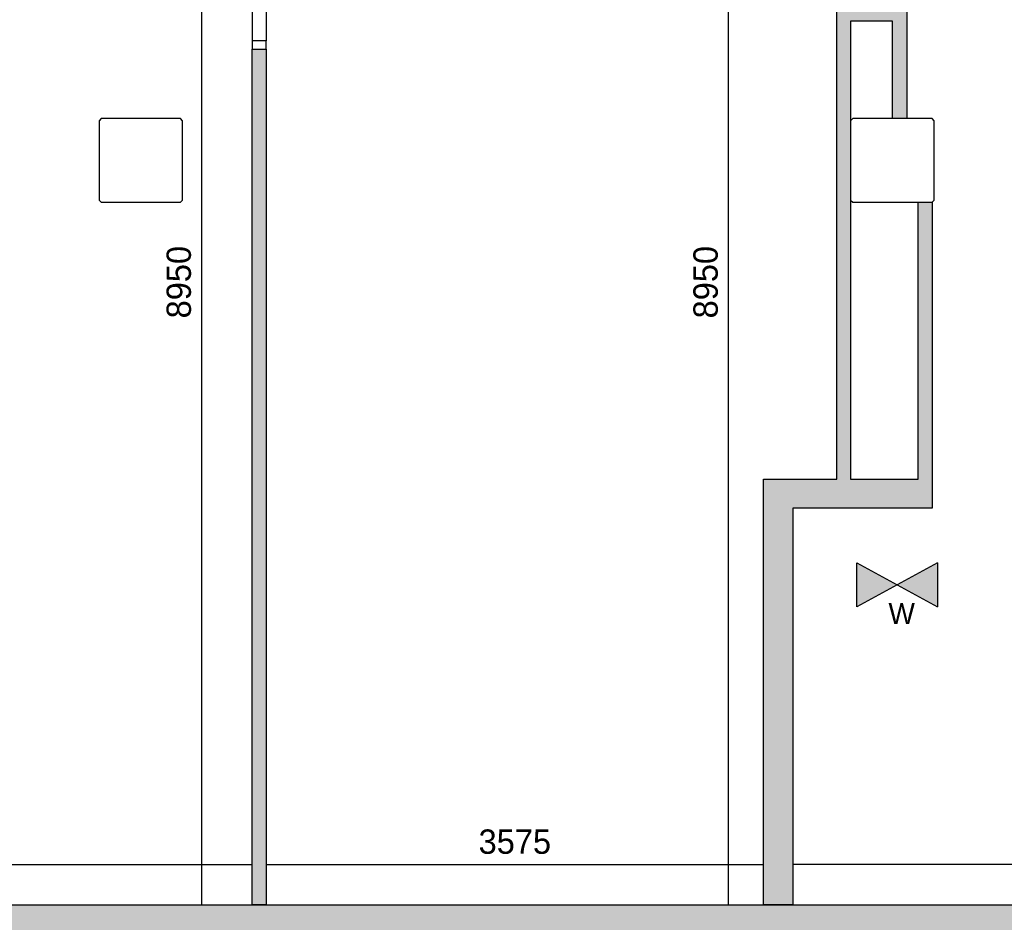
# Model space of a CAD drawing. Extents: x 319440 to 414317, y 3650 to 109188.
# Tile 14 of 46: x 350700 to 357775, y 10144 to 16630. Entities that reach past the tile are written whole.
import ezdxf

# ---------------------------------------------------------------- set-up
doc = ezdxf.new("R2010")
doc.units = 0
doc.header["$MEASUREMENT"] = 0
doc.header["$PDMODE"] = 35
doc.header["$PDSIZE"] = -0.5
doc.layers.get('0').update_dxf_attribs({"linetype": 'CONTINUOUS'})
doc.layers.get('DEFPOINTS').update_dxf_attribs({"linetype": 'CONTINUOUS'})
for name, color, linetype in [('AA$1A---_ARCEER', 252, 'CONTINUOUS'), ('AL00---_BRANDBEVEILIGING', 252, 'CONTINUOUS'), ('AL22----_BINNENWAND', 252, 'CONTINUOUS'), ('AL32----_BINNENKOZIJN', 252, 'CONTINUOUS'), ('AM$1A---_MAATVOERING', 252, 'CONTINUOUS'), ('Betonpalen', 252, 'CONTINUOUS')]:
    doc.layers.add(name, color=color, linetype=linetype)
doc.styles.add('B-01', font='b-gbp')
doc.dimstyles.new('BBA_STAND', dxfattribs={"dimtxt": 175, "dimasz": 1, "dimexe": 1, "dimexo": 0.001, "dimgap": 75, "dimtad": 1, "dimdec": 0, "dimzin": 0, "dimdsep": 46, "dimtxsty": 'B-01', "dimblk": 'NONE', "dimblk1": 'NONE', "dimblk2": 'PIJL1', "dimcen": 1, "dimse1": 1, "dimse2": 1, "dimclrd": 256, "dimclre": 1, "dimclrt": 256, "dimadec": 0, "dimazin": 0, "dimtfac": 1, "dimtdec": 0, "dimtmove": 0, "dimatfit": 0, "dimldrblk": 'PIJL1', "dimfxl": 1, "dimtolj": 1, "dimtzin": 0, "dimarcsym": 0})

# ---------------------------------------------------------------- blocks, each defined once
blk = doc.blocks.new('*D144')
at = {"layer": 'AM$1A---_MAATVOERING', "lineweight": -2, "transparency": 16777216}
blk.add_line((343520.4, 10560), (352370.4, 10560), dxfattribs=at)
at = {"layer": 'DEFPOINTS', "color": 0, "transparency": 16777216}
for p in [(352370.4, 10560), (343520.4, 10378), (352370.4, 10378)]:
    blk.add_point(p, dxfattribs=at)
at = {"layer": 'AM$1A---_MAATVOERING', "transparency": 16777216, "insert": (347945.4, 10722.5), "char_height": 175, "attachment_point": 5, "style": 'B-01'}
blk.add_mtext('\\A1;8850', dxfattribs=at)
blk = doc.blocks.new('_None')
blk = doc.blocks.new('PIJL1')
at = {"color": 1, "linetype": 'ByBlock'}
blk.add_line((0, 82.6), (0, -82.6), dxfattribs=at)
blk.add_solid([(-100, 16.7), (-100, -16.7), (0, 0)], dxfattribs=at)
blk = doc.blocks.new('*D145')
at = {"layer": 'AM$1A---_MAATVOERING', "lineweight": -2, "transparency": 16777216}
blk.add_line((352007, 19219.2), (352007, 10269), dxfattribs=at)
at = {"layer": 'DEFPOINTS', "color": 0, "transparency": 16777216}
for p in [(352157, 19219.2), (352007, 10269), (352157, 10269)]:
    blk.add_point(p, dxfattribs=at)
at = {"layer": 'AM$1A---_MAATVOERING', "transparency": 16777216, "insert": (351844.5, 14744.1), "char_height": 175, "attachment_point": 5, "rotation": 90, "style": 'B-01'}
blk.add_mtext('\\A1;8950', dxfattribs=at)
blk = doc.blocks.new('*D150')
at = {"layer": 'AM$1A---_MAATVOERING', "lineweight": -2, "transparency": 16777216}
blk.add_line((352470.4, 10560), (356045.4, 10560), dxfattribs=at)
at = {"layer": 'DEFPOINTS', "color": 0, "transparency": 16777216}
for p in [(356045.4, 10560), (352470.4, 10269), (356045.4, 10269)]:
    blk.add_point(p, dxfattribs=at)
at = {"layer": 'AM$1A---_MAATVOERING', "transparency": 16777216, "insert": (354257.9, 10722.5), "char_height": 175, "attachment_point": 5, "style": 'B-01'}
blk.add_mtext('\\A1;3575', dxfattribs=at)
blk = doc.blocks.new('*D151')
at = {"layer": 'AM$1A---_MAATVOERING', "lineweight": -2, "transparency": 16777216}
blk.add_line((362267.8, 10560), (356255.4, 10560), dxfattribs=at)
at = {"layer": 'DEFPOINTS', "color": 0, "transparency": 16777216}
for p in [(356255.4, 10560), (356255.4, 10560), (362267.8, 10560)]:
    blk.add_point(p, dxfattribs=at)
at = {"layer": 'AM$1A---_MAATVOERING', "transparency": 16777216, "insert": (359261.6, 10722.5), "char_height": 175, "attachment_point": 5, "style": 'B-01'}
blk.add_mtext('\\A1;6012', dxfattribs=at)
blk = doc.blocks.new('*D164')
at = {"layer": 'AM$1A---_MAATVOERING', "lineweight": -2, "transparency": 16777216}
blk.add_line((355792, 10269), (355792, 19219), dxfattribs=at)
at = {"layer": 'DEFPOINTS', "color": 0, "transparency": 16777216}
for p in [(355685, 19219), (355792, 19219), (355685, 10269)]:
    blk.add_point(p, dxfattribs=at)
at = {"layer": 'AM$1A---_MAATVOERING', "transparency": 16777216, "insert": (355629.5, 14744), "char_height": 175, "attachment_point": 5, "rotation": 90, "style": 'B-01'}
blk.add_mtext('\\A1;8950', dxfattribs=at)

msp = doc.modelspace()

# ---------------------------------------------------------------- hatches: boundary and pattern name
at = {"layer": 'AA$1A---_ARCEER'}
h = msp.add_hatch(color=256, dxfattribs=at)
h.paths.add_polyline_path([(362467.8, 10269), (362467.8, 39818.8), (362470.4, 39818.8), (362470.4, 40018.8), (362467.8, 40018.8), (362467.8, 42569), (362267.8, 42569), (362267.8, 40018.8), (356870.4, 40018.8), (356870.4, 31869), (357070.4, 31869), (357070.4, 39818.8), (362267.8, 39818.8), (362267.8, 36714.7), (362269.8, 36714.7), (362270, 35026), (362267.8, 35026), (362267.8, 26864.5), (362270.4, 26864.5), (362270.4, 26804.5), (362267.8, 26804.5), (362267.8, 24834.5), (362270.4, 24834.5), (362270.4, 24634.5), (362267.8, 24634.5), (362267.8, 10269)])
h.paths.add_polyline_path([(361412, 38714.7), (362267.8, 37876.3), (362267.8, 38016.3), (361452.8, 38814.7), (357887.1, 38814.7), (357070.4, 38014.7), (357070.4, 37874.7), (357927.9, 38714.7)], flags=17)
h.paths.add_polyline_path([(358570.4, 24634.5), (362267.8, 24634.5), (362267.8, 24834.5), (358670.4, 24834.5), (358670.4, 26884.5), (358470.4, 26884.5), (358470.4, 26798), (358470.4, 24834.5), (357070.4, 24834.5), (357070.4, 26884.5), (356940.6, 26884.5), (356870.4, 26884.5), (356870.4, 24734.5), (356870.4, 20919), (357070.4, 20919), (357070.4, 24634.5)], flags=17)
h.paths.add_polyline_path([(356870.4, 20969), (356870.4, 21069), (353370.4, 21069), (353370.4, 27319), (353570.4, 27319), (353570.4, 27419), (353270.4, 27419), (353270.4, 20969)])
h.paths.add_polyline_path([(356970.4, 16619), (356970.4, 15919), (357075.4, 15919), (357075.4, 19419), (356975.6, 19419), (356865.4, 19419), (356865.4, 19319), (353800.4, 19319), (353800.4, 19219), (356865.4, 19219), (356865.4, 16719), (356570.4, 16719), (356570.4, 13329), (356045.4, 13329), (356045.4, 10269), (356255.4, 10269), (356255.4, 13119), (357255.4, 13119), (357255.4, 13329), (357255.4, 15319), (357155.4, 15319), (357155.4, 13329), (356670.4, 13329), (356670.4, 16619), (356865.4, 16619)])
h.paths.add_polyline_path([(352470.4, 10269), (352470.4, 16419), (352370.4, 16419), (352370.4, 10269)])
h.paths.add_polyline_path([(352470.4, 17419), (352470.4, 19219), (352800.4, 19219), (352800.4, 19319), (352420.4, 19319), (352370.4, 19319), (352370.4, 19219.3), (352370.4, 19219), (352370.4, 17419)])
h.paths.add_polyline_path([(352470.4, 31619), (352470.4, 31869), (349811.8, 31869), (345240.4, 31869), (345240.4, 31819), (348851.9, 31819), (349052.1, 31619), (349811.8, 31619)])
h.paths.add_polyline_path([(356940.2, 31619), (356940.2, 31634), (356940.5, 31634), (356940.5, 31619), (357070.4, 31619), (357070.4, 31869), (356870.4, 31869), (353470.4, 31869), (353470.4, 31619)])
msp.add_hatch(color=256, dxfattribs=at).paths.add_polyline_path([(362617.8, 10019), (362617.8, 4569), (356040.4, 4569), (356040.4, 4319), (356140.4, 4319), (362867.8, 4319), (362867.8, 10269), (351195.4, 10269), (350624.6, 10269), (350624.6, 10019), (351070.4, 10019), (351070.4, 9269), (351320.4, 9269), (351320.4, 10019)])
at = {"layer": 'AL00---_BRANDBEVEILIGING'}
h = msp.add_hatch(color=256, dxfattribs=at)
h.paths.add_polyline_path([(357005.6, 12568.6), (357295.2, 12411.1), (357295.2, 12726)])
h.paths.add_polyline_path([(357005.6, 12568.6), (356716.1, 12726), (356716.1, 12411.1)])

# ---------------------------------------------------------------- linework, layer by layer
for p, q in [((356716.1, 12411.1), (356716.1, 12726)), ((357295.2, 12726), (356716.1, 12411.1)), ((356716.1, 12726), (357295.2, 12411.1)), ((357295.2, 12726), (357295.2, 12411.1))]:
    msp.add_line(p, q, dxfattribs=at)
at = {"layer": 'AL22----_BINNENWAND'}
for points in [[(357075.4, 19419), (357075.4, 15919)], [(356570.4, 13329), (356570.4, 16719)], [(356670.4, 16619), (356670.4, 13329)], [(356865.4, 16619), (356670.4, 16619)], [(356970.4, 16619), (356865.4, 16619)], [(356970.4, 15919), (356970.4, 16619)], [(352370.4, 10269), (352370.4, 16419)], [(352370.4, 16419), (352470.4, 16419)], [(352470.4, 16419), (352470.4, 10269)], [(357155.4, 13329), (357155.4, 15319)], [(357155.4, 15319), (357255.4, 15319)], [(357255.4, 15319), (357255.4, 13329)], [(356045.4, 10269), (356045.4, 13329)], [(356045.4, 13329), (356570.4, 13329)], [(356670.4, 13329), (357155.4, 13329)], [(357255.4, 13329), (357255.4, 13119)], [(356255.4, 13119), (356255.4, 10269)], [(357255.4, 13119), (356255.4, 13119)], [(350624.6, 10269), (351195.4, 10269)], [(351195.4, 10269), (362867.8, 10269)], [(352470.4, 10269), (352370.4, 10269)], [(356255.4, 10269), (356045.4, 10269)]]:
    msp.add_lwpolyline(points, dxfattribs=at)
at = {"layer": 'AL32----_BINNENKOZIJN'}
for points in [[(352370.4, 17359), (352370.6, 16478.8)], [(352470.4, 17359), (352470.4, 16478.8)]]:
    msp.add_lwpolyline(points, dxfattribs=at)
msp.add_lwpolyline([(352470.4, 16419), (352470.4, 16478.8), (352370.6, 16478.8), (352370.6, 16419)], close=True, dxfattribs=at)
at = {"layer": 'Betonpalen'}
for points in [[(351285.4, 15319), (351855.4, 15319), (351870.4, 15334), (351870.4, 15904), (351855.4, 15919), (351285.4, 15919), (351270.4, 15904), (351270.4, 15334)], [(356685.4, 15319), (357255.4, 15319), (357270.4, 15334), (357270.4, 15904), (357255.4, 15919), (356685.4, 15919), (356670.4, 15904), (356670.4, 15334)]]:
    msp.add_lwpolyline(points, close=True, dxfattribs=at)

# ---------------------------------------------------------------- texts
at = {"layer": 'AL00---_BRANDBEVEILIGING', "style": 'B-01'}
msp.add_text('W', height=150, dxfattribs=at).set_placement((356942.9, 12287.5))

# ---------------------------------------------------------------- dimensions: what is measured, and where the dimension line sits
at = {"layer": 'AM$1A---_MAATVOERING'}
for base, p1, p2, picture, middle in [((352007, 10269), (352157, 19219.2), (352157, 10269), '*D145', (351844.5, 14744.1)), ((355792, 19219), (355685, 10269), (355685, 19219), '*D164', (355629.5, 14744))]:
    dim = msp.add_linear_dim(base=base, p1=p1, p2=p2, angle=270, dimstyle='BBA_STAND', dxfattribs=at)
    dim.commit()
    dim.dimension.update_dxf_attribs({"geometry": picture, "text_midpoint": middle})
for base, p1, p2, picture, middle in [((352370.4, 10560), (343520.4, 10378), (352370.4, 10378), '*D144', (347945.4, 10722.5)), ((356045.4, 10560), (352470.4, 10269), (356045.4, 10269), '*D150', (354257.9, 10722.5)), ((356255.4, 10560), (362267.8, 10560), (356255.4, 10560), '*D151', (359261.6, 10722.5))]:
    dim = msp.add_linear_dim(base=base, p1=p1, p2=p2, dimstyle='BBA_STAND', dxfattribs=at)
    dim.commit()
    dim.dimension.update_dxf_attribs({"geometry": picture, "text_midpoint": middle})

doc.saveas('drawing.dxf')
